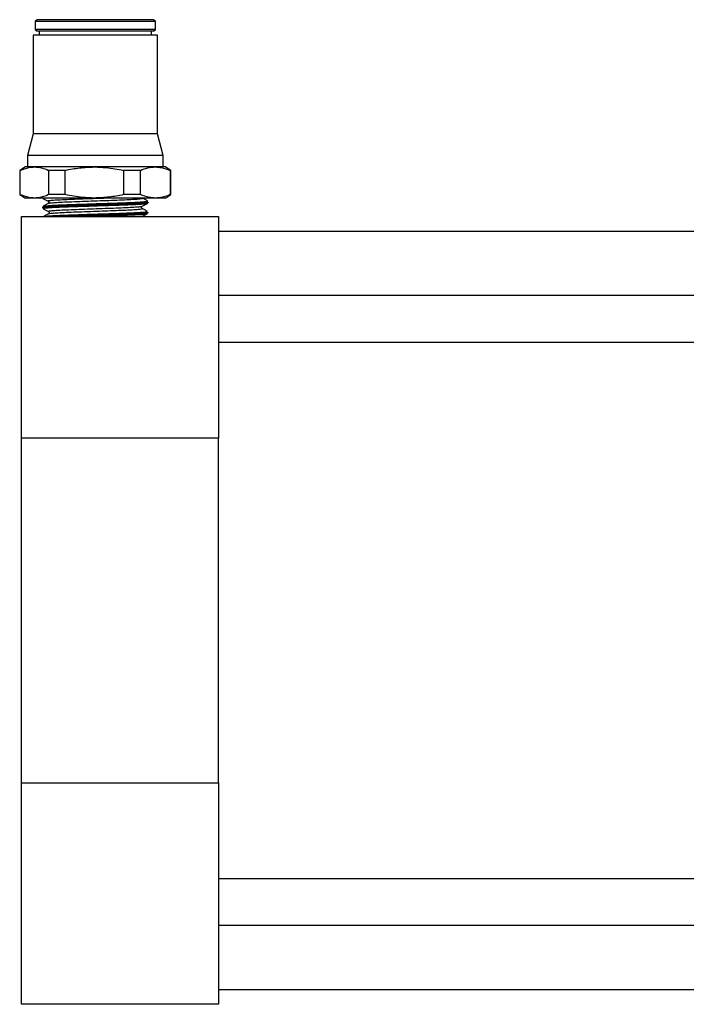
# Model space of a CAD drawing. Header units: inches. Extents: x 1 to 20.6, y 0.7 to 16.3.
# Tile 3 of 7: x 7.2 to 10.6, y 6.4 to 11.4. Entities that reach past the tile are written whole.
import ezdxf

# ---------------------------------------------------------------- set-up
doc = ezdxf.new("R2010")
doc.units = ezdxf.units.IN
doc.header["$MEASUREMENT"] = 0

msp = doc.modelspace()

# ---------------------------------------------------------------- linework, layer by layer
at = {"color": 7, "linetype": 'Continuous', "lineweight": 25}
for p, q in [((7.2996, 11.4359), (7.2898, 11.426)), ((7.2898, 11.426), (7.2898, 11.3867)), ((7.9, 11.426), (7.2898, 11.426)), ((7.8902, 11.4359), (7.2996, 11.4359)), ((7.9, 11.426), (7.8902, 11.4359)), ((7.9, 11.3867), (7.9, 11.426)), ((7.28, 11.3571), (7.28, 10.8571)), ((7.9099, 11.3571), (7.28, 11.3571)), ((7.2898, 11.3867), (7.2996, 11.3768)), ((7.9, 11.3867), (7.2898, 11.3867)), ((7.8902, 11.3768), (7.2996, 11.3768)), ((7.3095, 11.3768), (7.3095, 11.3571)), ((7.8804, 11.3571), (7.8804, 11.3768)), ((7.8902, 11.3768), (7.9, 11.3867)), ((7.9099, 10.8571), (7.9099, 11.3571)), ((7.28, 10.8571), (7.2504, 10.7469)), ((7.9099, 10.8571), (7.28, 10.8571)), ((7.9394, 10.7469), (7.9099, 10.8571)), ((7.2504, 10.7469), (7.2504, 10.6879)), ((7.9394, 10.7469), (7.2504, 10.7469)), ((7.9394, 10.6879), (7.9394, 10.7469)), ((7.2406, 10.6879), (7.2111, 10.6708)), ((7.2111, 10.6708), (7.2111, 10.5474)), ((7.2136, 10.6708), (7.2111, 10.6708)), ((7.2136, 10.5474), (7.2136, 10.6708)), ((7.2857, 10.6879), (7.2406, 10.6879)), ((7.5902, 10.6879), (7.2857, 10.6879)), ((7.4426, 10.6708), (7.3579, 10.6708)), ((7.3579, 10.6708), (7.3579, 10.5474)), ((7.4426, 10.5474), (7.4426, 10.6708)), ((7.8994, 10.6879), (7.5902, 10.6879)), ((7.7379, 10.6708), (7.7379, 10.5474)), ((7.8239, 10.6708), (7.7379, 10.6708)), ((7.8239, 10.5474), (7.8239, 10.6708)), ((7.9492, 10.6879), (7.8994, 10.6879)), ((7.9788, 10.6708), (7.9492, 10.6879)), ((7.9749, 10.6708), (7.9749, 10.5474)), ((7.9788, 10.6708), (7.9749, 10.6708)), ((7.9788, 10.5474), (7.9788, 10.6708)), ((7.2111, 10.5474), (7.2406, 10.5304)), ((7.2136, 10.5474), (7.2111, 10.5474)), ((7.2857, 10.5304), (7.2406, 10.5304)), ((7.5902, 10.5304), (7.2857, 10.5304)), ((7.3284, 10.5287), (7.3297, 10.5282)), ((7.4426, 10.5474), (7.3579, 10.5474)), ((7.8994, 10.5304), (7.5902, 10.5304)), ((7.8239, 10.5474), (7.7379, 10.5474)), ((7.8639, 10.5073), (7.864, 10.5077)), ((7.8642, 10.5079), (7.8642, 10.5089)), ((7.9492, 10.5304), (7.8994, 10.5304)), ((7.9492, 10.5304), (7.9788, 10.5474)), ((7.9788, 10.5474), (7.9749, 10.5474)), ((7.3264, 10.4825), (7.3264, 10.4815)), ((7.3268, 10.4816), (7.3268, 10.481)), ((7.8625, 10.4565), (7.8624, 10.4568)), ((7.8626, 10.4552), (7.8626, 10.4562)), ((7.2204, 10.4359), (8.2204, 10.4359)), ((7.2204, 9.3109), (7.2204, 10.4359)), ((7.8587, 10.4496), (7.8589, 10.4495)), ((8.2204, 10.4359), (8.2204, 9.3109)), ((12.9704, 10.3609), (8.2204, 10.3609)), ((12.7383, 10.0347), (8.2204, 10.0347)), ((8.2204, 9.7985), (12.7423, 9.7985)), ((8.2204, 9.3109), (7.2204, 9.3109)), ((7.2204, 7.5609), (7.2204, 9.3109)), ((8.2204, 7.5609), (8.2204, 9.3109)), ((7.2204, 7.5609), (8.2204, 7.5609)), ((7.2204, 6.4359), (7.2204, 7.5609)), ((8.2204, 7.5609), (8.2204, 6.4359)), ((12.7383, 7.0733), (8.2204, 7.0733)), ((8.2204, 6.8371), (12.7417, 6.8371)), ((8.2204, 6.5109), (12.9704, 6.5109)), ((8.2204, 6.4359), (7.2204, 6.4359))]:
    msp.add_line(p, q, dxfattribs=at)
at = {"color": 8, "linetype": 'Continuous', "lineweight": 25}
for p, q in [((7.3342, 10.5304), (7.3284, 10.5287)), ((7.86, 10.5143), (7.8608, 10.5147)), ((7.3305, 10.4764), (7.3309, 10.476)), ((7.8582, 10.4617), (7.8587, 10.4621))]:
    msp.add_line(p, q, dxfattribs=at)
at = {"color": 7, "linetype": 'Continuous', "lineweight": 25}
for points, knots in [([(7.2136, 10.6708), (7.2283, 10.6767), (7.2522, 10.6861), (7.2764, 10.6874), (7.2857, 10.6879)], [0, 0, 0, 0, 0.616847, 1, 1, 1, 1]), ([(7.2857, 10.6879), (7.2978, 10.6871), (7.3221, 10.6855), (7.3459, 10.6757), (7.3579, 10.6708)], [0, 0, 0, 0, 0.496821, 1, 1, 1, 1]), ([(7.4426, 10.6708), (7.4668, 10.6757), (7.5156, 10.6854), (7.5653, 10.687), (7.5902, 10.6879)], [0, 0, 0, 0, 0.497141, 1, 1, 1, 1]), ([(7.5902, 10.6879), (7.6102, 10.6873), (7.6599, 10.686), (7.7087, 10.6765), (7.7379, 10.6708)], [0, 0, 0, 0, 0.4030014, 1, 1, 1, 1]), ([(7.8239, 10.6708), (7.8363, 10.6757), (7.8612, 10.6854), (7.8866, 10.687), (7.8994, 10.6879)], [0, 0, 0, 0, 0.497141, 1, 1, 1, 1]), ([(7.8994, 10.6879), (7.9096, 10.6873), (7.935, 10.686), (7.96, 10.6765), (7.9749, 10.6708)], [0, 0, 0, 0, 0.403001, 1, 1, 1, 1]), ([(7.2857, 10.5304), (7.2764, 10.5308), (7.2522, 10.5321), (7.2283, 10.5416), (7.2136, 10.5474)], [0, 0, 0, 0, 0.383153, 1, 1, 1, 1]), ([(7.3579, 10.5474), (7.346, 10.5426), (7.3222, 10.5328), (7.2979, 10.5312), (7.2857, 10.5304)], [0, 0, 0, 0, 0.4971407, 1, 1, 1, 1]), ([(7.3286, 10.5283), (7.3331, 10.5261), (7.3421, 10.5218), (7.3511, 10.5174), (7.3556, 10.5152)], [0, 0, 0, 0, 0.5000454, 1, 1, 1, 1]), ([(7.356, 10.5034), (7.3517, 10.501), (7.3429, 10.4961), (7.3342, 10.4912), (7.3299, 10.4887)], [0, 0, 0, 0, 0.499974, 1, 1, 1, 1]), ([(7.8598, 10.5023), (7.86, 10.5021), (7.861, 10.5015), (7.855, 10.5005), (7.8418, 10.499), (7.8212, 10.4976), (7.7941, 10.4962), (7.7615, 10.4948), (7.724, 10.4934), (7.6831, 10.492), (7.6394, 10.4905), (7.5948, 10.4891), (7.5498, 10.4877), (7.5065, 10.4863), (7.4654, 10.4849), (7.4283, 10.4835), (7.3956, 10.4821), (7.369, 10.4807), (7.3483, 10.4792), (7.3357, 10.4778), (7.3299, 10.4769), (7.3304, 10.4764), (7.3305, 10.4764)], [0, 0, 0, 0, 0.015723, 0.07116, 0.125016, 0.180435, 0.234272, 0.289672, 0.343491, 0.398872, 0.452674, 0.508038, 0.561823, 0.617168, 0.670934, 0.726261, 0.780008, 0.835316, 0.889047, 0.944337, 0.998051, 1, 1, 1, 1]), ([(7.3309, 10.4888), (7.3309, 10.489), (7.331, 10.4896), (7.3388, 10.4907), (7.3543, 10.4921), (7.377, 10.4935), (7.406, 10.4949), (7.4402, 10.4963), (7.4789, 10.4978), (7.5209, 10.4992), (7.565, 10.5006), (7.61, 10.502), (7.6546, 10.5034), (7.6975, 10.5048), (7.7374, 10.5062), (7.7734, 10.5077), (7.8043, 10.5091), (7.8293, 10.5105), (7.8473, 10.5119), (7.8582, 10.5132), (7.8594, 10.514), (7.86, 10.5143)], [0, 0, 0, 0, 0.0177535, 0.073084, 0.128432, 0.1837801, 0.2391459, 0.2945118, 0.3498974, 0.405283, 0.4606867, 0.5160905, 0.5715118, 0.6269332, 0.6823723, 0.7378115, 0.7932704, 0.8487294, 0.9042064, 0.9596835, 1, 1, 1, 1]), ([(7.3558, 10.5151), (7.3567, 10.5146), (7.3583, 10.5135), (7.3597, 10.5094), (7.3585, 10.5053), (7.3569, 10.5041), (7.3561, 10.5035)], [0, 0, 0, 0, 0.247976, 0.500187, 0.752293, 1, 1, 1, 1]), ([(7.5902, 10.5304), (7.5702, 10.5309), (7.5206, 10.5322), (7.4717, 10.5417), (7.4426, 10.5474)], [0, 0, 0, 0, 0.4030017, 1, 1, 1, 1]), ([(7.7379, 10.5474), (7.7136, 10.5426), (7.6649, 10.5328), (7.6152, 10.5312), (7.5902, 10.5304)], [0, 0, 0, 0, 0.497141, 1, 1, 1, 1]), ([(7.8994, 10.5304), (7.8892, 10.5309), (7.8638, 10.5322), (7.8388, 10.5417), (7.8239, 10.5474)], [0, 0, 0, 0, 0.4030015, 1, 1, 1, 1]), ([(7.8334, 10.4889), (7.8379, 10.4911), (7.8469, 10.4954), (7.8559, 10.4998), (7.8604, 10.502)], [0, 0, 0, 0, 0.4999529, 1, 1, 1, 1]), ([(7.8605, 10.5152), (7.8562, 10.5176), (7.8475, 10.5225), (7.8388, 10.5274), (7.8344, 10.5298)], [0, 0, 0, 0, 0.500029, 1, 1, 1, 1]), ([(7.9749, 10.5474), (7.9625, 10.5426), (7.9376, 10.5328), (7.9122, 10.5312), (7.8994, 10.5304)], [0, 0, 0, 0, 0.497141, 1, 1, 1, 1]), ([(7.3266, 10.4833), (7.3265, 10.483), (7.3263, 10.4827), (7.3265, 10.4824), (7.3265, 10.4823)], [0, 0, 0, 0, 0.670666, 1, 1, 1, 1]), ([(7.3303, 10.4756), (7.3348, 10.4735), (7.3438, 10.4691), (7.3528, 10.4648), (7.3573, 10.4626)], [0, 0, 0, 0, 0.500048, 1, 1, 1, 1]), ([(7.3575, 10.4507), (7.3532, 10.4483), (7.3445, 10.4434), (7.3358, 10.4385), (7.3314, 10.436)], [0, 0, 0, 0, 0.499961, 1, 1, 1, 1]), ([(7.3325, 10.4361), (7.3328, 10.4364), (7.3335, 10.4371), (7.3431, 10.4384), (7.36, 10.4398), (7.3841, 10.4412), (7.414, 10.4426), (7.4492, 10.444), (7.4884, 10.4454), (7.5307, 10.4468), (7.5748, 10.4483), (7.6196, 10.4497), (7.6636, 10.4511), (7.7057, 10.4525), (7.7447, 10.4539), (7.7794, 10.4553), (7.8089, 10.4567), (7.8323, 10.4582), (7.8488, 10.4596), (7.8576, 10.4608), (7.858, 10.4615), (7.8582, 10.4617)], [0, 0, 0, 0, 0.0322781, 0.0873992, 0.1425203, 0.1976612, 0.2528021, 0.3079612, 0.3631204, 0.4182972, 0.473474, 0.5286686, 0.5838632, 0.6390775, 0.6942919, 0.7495245, 0.8047571, 0.8600074, 0.9152577, 0.9705257, 1, 1, 1, 1]), ([(7.3575, 10.4625), (7.3583, 10.4619), (7.36, 10.4608), (7.3614, 10.4568), (7.3601, 10.4526), (7.3585, 10.4514), (7.3577, 10.4508)], [0, 0, 0, 0, 0.2478416, 0.5001863, 0.7524243, 1, 1, 1, 1]), ([(7.833, 10.4771), (7.8322, 10.4777), (7.8305, 10.4789), (7.8293, 10.4831), (7.8307, 10.4872), (7.8324, 10.4883), (7.8332, 10.4888)], [0, 0, 0, 0, 0.247505, 0.499827, 0.752241, 1, 1, 1, 1]), ([(7.8593, 10.4623), (7.8549, 10.4648), (7.8462, 10.4697), (7.8375, 10.4746), (7.8331, 10.477)], [0, 0, 0, 0, 0.500033, 1, 1, 1, 1]), ([(7.858, 10.4492), (7.8572, 10.4489), (7.8553, 10.448), (7.8436, 10.4467), (7.8247, 10.4453), (7.7993, 10.4439), (7.7678, 10.4425), (7.7317, 10.4411), (7.6914, 10.4396), (7.6488, 10.4382), (7.6094, 10.437), (7.585, 10.4362), (7.5752, 10.4359)], [0, 0, 0, 0, 0.082139, 0.1896783, 0.294152, 0.4016575, 0.5060971, 0.6135677, 0.7179704, 0.8254028, 0.9297704, 1, 1, 1, 1]), ([(7.8317, 10.4363), (7.8362, 10.4384), (7.8452, 10.4428), (7.8542, 10.4471), (7.8587, 10.4493)], [0, 0, 0, 0, 0.499953, 1, 1, 1, 1])]:
    msp.add_open_spline(points, degree=3, knots=knots, dxfattribs=at)
at = {"color": 8, "linetype": 'Continuous', "lineweight": 25}
for points, knots in [([(7.3272, 10.4816), (7.327, 10.4817), (7.3259, 10.4823), (7.3317, 10.4834), (7.3448, 10.4848), (7.3653, 10.4862), (7.3925, 10.4876), (7.4252, 10.489), (7.4631, 10.4904), (7.5043, 10.4919), (7.5486, 10.4933), (7.5937, 10.4947), (7.6394, 10.4961), (7.6833, 10.4975), (7.7252, 10.4989), (7.763, 10.5003), (7.7964, 10.5018), (7.8237, 10.5032), (7.8449, 10.5046), (7.8583, 10.506), (7.8645, 10.5071), (7.8636, 10.5077), (7.8633, 10.5079)], [0, 0, 0, 0, 0.014643, 0.069074, 0.121985, 0.176433, 0.229361, 0.283826, 0.336773, 0.391256, 0.44422, 0.498722, 0.551702, 0.606221, 0.659219, 0.713755, 0.766771, 0.821325, 0.874358, 0.928931, 0.981981, 1, 1, 1, 1]), ([(7.8641, 10.5089), (7.8634, 10.5084), (7.8622, 10.5075), (7.8507, 10.5061), (7.8325, 10.5047), (7.8071, 10.5033), (7.7761, 10.5019), (7.7396, 10.5005), (7.6993, 10.4991), (7.6557, 10.4976), (7.6108, 10.4962), (7.5651, 10.4948), (7.5206, 10.4934), (7.4778, 10.492), (7.4388, 10.4906), (7.4039, 10.4891), (7.3747, 10.4877), (7.3515, 10.4863), (7.3357, 10.4849), (7.3271, 10.4837), (7.3273, 10.4829), (7.3273, 10.4826)], [0, 0, 0, 0, 0.051928, 0.104963, 0.159537, 0.212554, 0.26711, 0.320109, 0.374645, 0.427628, 0.482148, 0.535113, 0.589616, 0.642564, 0.697048, 0.749978, 0.804443, 0.857357, 0.911805, 0.964702, 1, 1, 1, 1]), ([(7.3575, 10.5152), (7.3565, 10.5155), (7.3534, 10.5165), (7.364, 10.5182), (7.3881, 10.5203), (7.426, 10.5224), (7.4741, 10.5245), (7.5279, 10.5265), (7.5836, 10.5285), (7.6195, 10.5297), (7.6374, 10.5304)], [0, 0, 0, 0, 0.060125, 0.19816, 0.336231, 0.474341, 0.612488, 0.750673, 0.875321, 1, 1, 1, 1]), ([(7.3562, 10.5034), (7.3586, 10.5041), (7.3634, 10.5054), (7.3888, 10.5075), (7.4262, 10.5096), (7.4743, 10.5117), (7.5298, 10.5138), (7.5895, 10.5159), (7.6495, 10.518), (7.7061, 10.5201), (7.7556, 10.5221), (7.7952, 10.5242), (7.8221, 10.5263), (7.8359, 10.5281), (7.8339, 10.5293), (7.833, 10.5298)], [0, 0, 0, 0, 0.076657, 0.155618, 0.234601, 0.313606, 0.392632, 0.47168, 0.55075, 0.629841, 0.708953, 0.786754, 0.864576, 0.942418, 1, 1, 1, 1]), ([(7.359, 10.4626), (7.3581, 10.463), (7.3558, 10.4641), (7.3687, 10.466), (7.3952, 10.4681), (7.4347, 10.4701), (7.484, 10.4722), (7.5402, 10.4743), (7.5999, 10.4764), (7.6592, 10.4785), (7.7147, 10.4806), (7.7627, 10.4827), (7.8002, 10.4848), (7.8258, 10.4869), (7.8308, 10.4882), (7.8333, 10.4889)], [0, 0, 0, 0, 0.04839, 0.127695, 0.207021, 0.28637, 0.36574, 0.445132, 0.524546, 0.603982, 0.683439, 0.762918, 0.842418, 0.92194, 1, 1, 1, 1]), ([(7.3586, 10.4507), (7.3584, 10.4508), (7.3573, 10.4516), (7.3695, 10.4532), (7.3954, 10.4552), (7.435, 10.4573), (7.4841, 10.4594), (7.5403, 10.4615), (7.5998, 10.4636), (7.6591, 10.4657), (7.7145, 10.4678), (7.7624, 10.4699), (7.8002, 10.472), (7.8243, 10.4741), (7.835, 10.4757), (7.8322, 10.4767), (7.8313, 10.477)], [0, 0, 0, 0, 0.013258, 0.092643, 0.17205, 0.251479, 0.33093, 0.410403, 0.489898, 0.569414, 0.648952, 0.728512, 0.808093, 0.887695, 0.967319, 1, 1, 1, 1]), ([(7.8619, 10.4563), (7.8618, 10.4559), (7.8615, 10.4551), (7.8521, 10.4538), (7.8355, 10.4524), (7.8119, 10.451), (7.782, 10.4496), (7.7471, 10.4481), (7.7075, 10.4467), (7.6651, 10.4453), (7.6203, 10.4439), (7.5752, 10.4425), (7.5303, 10.4411), (7.4876, 10.4397), (7.4478, 10.4382), (7.4157, 10.437), (7.3993, 10.4362), (7.3928, 10.4359)], [0, 0, 0, 0, 0.05104, 0.121511, 0.189972, 0.260421, 0.328861, 0.399287, 0.467704, 0.538106, 0.606499, 0.676877, 0.745249, 0.815605, 0.883955, 0.954288, 1, 1, 1, 1]), ([(7.4152, 10.4359), (7.4215, 10.4362), (7.4389, 10.4369), (7.4724, 10.4381), (7.5143, 10.4395), (7.5583, 10.4409), (7.6037, 10.4424), (7.6485, 10.4438), (7.6922, 10.4452), (7.7327, 10.4466), (7.7697, 10.448), (7.8014, 10.4494), (7.8275, 10.4509), (7.8469, 10.4523), (7.8586, 10.4537), (7.8635, 10.4547), (7.8623, 10.4552), (7.8622, 10.4553)], [0, 0, 0, 0, 0.04207, 0.116056, 0.187978, 0.261987, 0.333932, 0.407964, 0.479933, 0.553991, 0.625985, 0.700068, 0.772084, 0.846191, 0.91823, 0.99236, 1, 1, 1, 1])]:
    msp.add_open_spline(points, degree=3, knots=knots, dxfattribs=at)

doc.saveas('drawing.dxf')
